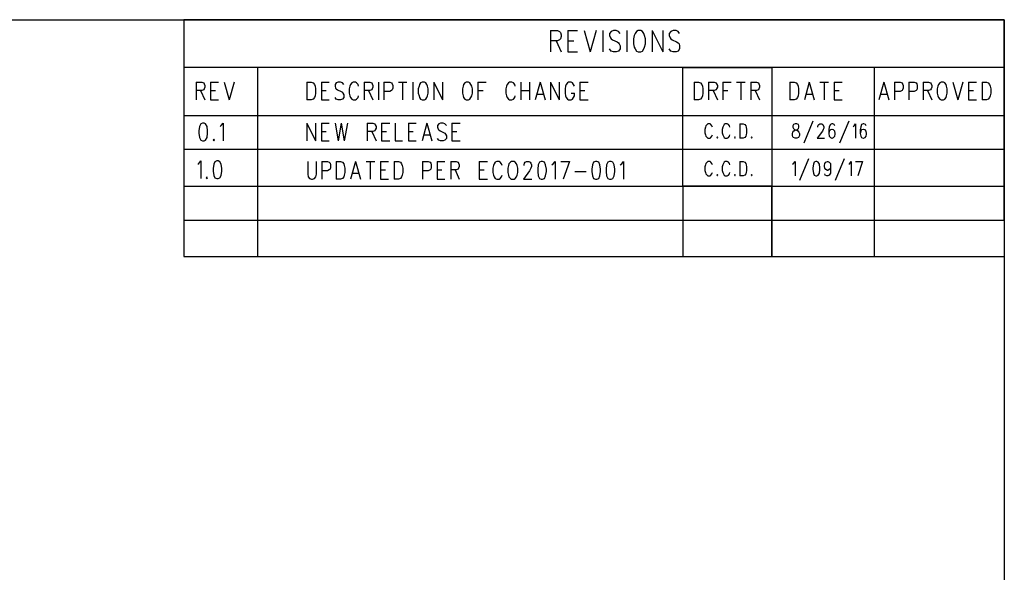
# Model space of a CAD drawing. Extents: x 11.9 to 28.1, y 10.8 to 21.2.
# Tile 13 of 13: x 24.5 to 28.1, y 19.2 to 21.2. Entities that reach past the tile are written whole.
import ezdxf

# ---------------------------------------------------------------- set-up
doc = ezdxf.new("R2010")
doc.units = 0
doc.header["$MEASUREMENT"] = 0
doc.layers.add('LAYNR1', color=2, linetype='Continuous')

msp = doc.modelspace()

# ---------------------------------------------------------------- linework, layer by layer
at = {"layer": 'LAYNR1'}
for points in [[(11.897, 21.199), (28.097, 21.199)], [(28.097, 21.199), (25.097, 21.199)], [(25.097, 21.199), (25.097, 20.466)], [(28.097, 21.199), (28.097, 10.799)], [(28.097, 20.466), (28.097, 21.199)], [(26.438, 21.159), (26.438, 21.081)], [(26.438, 21.159), (26.463, 21.159)], [(26.463, 21.159), (26.471, 21.156)], [(26.471, 21.156), (26.474, 21.152)], [(26.474, 21.152), (26.477, 21.144)], [(26.477, 21.137), (26.474, 21.129)], [(26.477, 21.144), (26.477, 21.137)], [(26.501, 21.159), (26.501, 21.081)], [(26.501, 21.159), (26.537, 21.159)], [(26.561, 21.159), (26.583, 21.081)], [(26.605, 21.159), (26.583, 21.081)], [(26.629, 21.159), (26.629, 21.081)], [(26.659, 21.156), (26.654, 21.148)], [(26.654, 21.148), (26.654, 21.141)], [(26.654, 21.141), (26.657, 21.133)], [(26.657, 21.133), (26.659, 21.129)], [(26.668, 21.159), (26.659, 21.156)], [(26.678, 21.159), (26.668, 21.159)], [(26.687, 21.156), (26.678, 21.159)], [(26.692, 21.148), (26.687, 21.156)], [(26.717, 21.159), (26.717, 21.081)], [(26.744, 21.141), (26.741, 21.129)], [(26.747, 21.148), (26.744, 21.141)], [(26.752, 21.156), (26.747, 21.148)], [(26.758, 21.159), (26.752, 21.156)], [(26.768, 21.159), (26.758, 21.159)], [(26.774, 21.156), (26.768, 21.159)], [(26.779, 21.148), (26.774, 21.156)], [(26.782, 21.141), (26.779, 21.148)], [(26.785, 21.129), (26.782, 21.141)], [(26.809, 21.159), (26.809, 21.081)], [(26.809, 21.159), (26.848, 21.081)], [(26.848, 21.159), (26.848, 21.081)], [(26.878, 21.156), (26.872, 21.148)], [(26.872, 21.148), (26.872, 21.141)], [(26.872, 21.141), (26.875, 21.133)], [(26.875, 21.133), (26.878, 21.129)], [(26.886, 21.159), (26.878, 21.156)], [(26.897, 21.159), (26.886, 21.159)], [(26.905, 21.156), (26.897, 21.159)], [(26.91, 21.148), (26.905, 21.156)], [(26.463, 21.122), (26.438, 21.122)], [(26.458, 21.122), (26.477, 21.081)], [(26.471, 21.126), (26.463, 21.122)], [(26.474, 21.129), (26.471, 21.126)], [(26.501, 21.122), (26.523, 21.122)], [(26.659, 21.129), (26.665, 21.126)], [(26.665, 21.126), (26.681, 21.118)], [(26.681, 21.118), (26.687, 21.114)], [(26.687, 21.114), (26.689, 21.111)], [(26.689, 21.111), (26.692, 21.103)], [(26.692, 21.103), (26.692, 21.092)], [(26.741, 21.129), (26.741, 21.111)], [(26.741, 21.111), (26.744, 21.099)], [(26.744, 21.099), (26.747, 21.092)], [(26.779, 21.092), (26.782, 21.099)], [(26.782, 21.099), (26.785, 21.111)], [(26.785, 21.111), (26.785, 21.129)], [(26.878, 21.129), (26.883, 21.126)], [(26.883, 21.126), (26.899, 21.118)], [(26.899, 21.118), (26.905, 21.114)], [(26.905, 21.114), (26.908, 21.111)], [(26.908, 21.111), (26.91, 21.103)], [(26.91, 21.103), (26.91, 21.092)], [(26.501, 21.081), (26.537, 21.081)], [(26.659, 21.084), (26.654, 21.092)], [(26.668, 21.081), (26.659, 21.084)], [(26.678, 21.081), (26.668, 21.081)], [(26.687, 21.084), (26.678, 21.081)], [(26.692, 21.092), (26.687, 21.084)], [(26.747, 21.092), (26.752, 21.084)], [(26.752, 21.084), (26.758, 21.081)], [(26.758, 21.081), (26.768, 21.081)], [(26.768, 21.081), (26.774, 21.084)], [(26.774, 21.084), (26.779, 21.092)], [(26.878, 21.084), (26.872, 21.092)], [(26.886, 21.081), (26.878, 21.084)], [(26.897, 21.081), (26.886, 21.081)], [(26.905, 21.084), (26.897, 21.081)], [(26.91, 21.092), (26.905, 21.084)], [(28.097, 21.024), (25.097, 21.024)], [(25.097, 21.024), (25.097, 20.849)], [(25.393, 21.024), (25.367, 21.024)], [(25.367, 21.024), (25.367, 20.591)], [(25.367, 21.024), (25.367, 20.466)], [(26.922, 20.591), (26.922, 21.024)], [(26.922, 21.024), (27.247, 21.024)], [(27.247, 21.024), (27.247, 20.333), (27.622, 20.333), (27.622, 21.024)], [(28.097, 20.599), (28.097, 21.024)], [(25.142, 20.971), (25.142, 20.906)], [(25.142, 20.971), (25.163, 20.971), (25.17, 20.968)], [(25.17, 20.968), (25.172, 20.965), (25.174, 20.959), (25.174, 20.952), (25.172, 20.946), (25.17, 20.943)], [(25.195, 20.971), (25.195, 20.906)], [(25.195, 20.971), (25.224, 20.971)], [(25.245, 20.971), (25.263, 20.906)], [(25.281, 20.971), (25.263, 20.906)], [(25.547, 20.971), (25.547, 20.906)], [(25.547, 20.971), (25.563, 20.971), (25.57, 20.968)], [(25.57, 20.968), (25.575, 20.962)], [(25.575, 20.962), (25.577, 20.956)], [(25.577, 20.956), (25.579, 20.946), (25.579, 20.931)], [(25.6, 20.971), (25.6, 20.906)], [(25.6, 20.971), (25.629, 20.971)], [(25.654, 20.968), (25.65, 20.962)], [(25.65, 20.962), (25.65, 20.956)], [(25.65, 20.956), (25.652, 20.949)], [(25.677, 20.968), (25.67, 20.971), (25.661, 20.971), (25.654, 20.968)], [(25.682, 20.962), (25.677, 20.968)], [(25.704, 20.956), (25.702, 20.946), (25.702, 20.931)], [(25.707, 20.962), (25.704, 20.956)], [(25.711, 20.968), (25.707, 20.962)], [(25.729, 20.968), (25.725, 20.971), (25.716, 20.971), (25.711, 20.968)], [(25.734, 20.962), (25.729, 20.968)], [(25.736, 20.956), (25.734, 20.962)], [(25.757, 20.971), (25.757, 20.906)], [(25.757, 20.971), (25.777, 20.971), (25.784, 20.968)], [(25.784, 20.968), (25.786, 20.965), (25.788, 20.959), (25.788, 20.952), (25.786, 20.946), (25.784, 20.943)], [(25.809, 20.971), (25.809, 20.906)], [(25.829, 20.971), (25.829, 20.906)], [(25.829, 20.971), (25.85, 20.971), (25.857, 20.968)], [(25.857, 20.968), (25.859, 20.965), (25.861, 20.959), (25.861, 20.949)], [(25.882, 20.971), (25.913, 20.971)], [(25.897, 20.971), (25.897, 20.906)], [(25.934, 20.971), (25.934, 20.906)], [(25.957, 20.956), (25.954, 20.946), (25.954, 20.931)], [(25.959, 20.962), (25.957, 20.956)], [(25.963, 20.968), (25.959, 20.962)], [(25.968, 20.971), (25.963, 20.968)], [(25.982, 20.968), (25.977, 20.971), (25.968, 20.971)], [(25.986, 20.962), (25.982, 20.968)], [(25.988, 20.956), (25.986, 20.962)], [(25.991, 20.931), (25.991, 20.946), (25.988, 20.956)], [(26.011, 20.971), (26.011, 20.906)], [(26.011, 20.971), (26.043, 20.906)], [(26.043, 20.971), (26.043, 20.906)], [(26.118, 20.956), (26.116, 20.946), (26.116, 20.931)], [(26.12, 20.962), (26.118, 20.956)], [(26.125, 20.968), (26.12, 20.962)], [(26.129, 20.971), (26.125, 20.968)], [(26.143, 20.968), (26.138, 20.971), (26.129, 20.971)], [(26.147, 20.962), (26.143, 20.968)], [(26.15, 20.956), (26.147, 20.962)], [(26.152, 20.931), (26.152, 20.946), (26.15, 20.956)], [(26.172, 20.971), (26.172, 20.906)], [(26.172, 20.971), (26.202, 20.971)], [(26.277, 20.956), (26.275, 20.946), (26.275, 20.931)], [(26.279, 20.962), (26.277, 20.956)], [(26.284, 20.968), (26.279, 20.962)], [(26.302, 20.968), (26.297, 20.971), (26.288, 20.971), (26.284, 20.968)], [(26.307, 20.962), (26.302, 20.968)], [(26.309, 20.956), (26.307, 20.962)], [(26.329, 20.971), (26.329, 20.906)], [(26.361, 20.971), (26.361, 20.906)], [(26.4, 20.971), (26.382, 20.906)], [(26.4, 20.971), (26.418, 20.906)], [(26.438, 20.971), (26.438, 20.906)], [(26.438, 20.971), (26.47, 20.906)], [(26.47, 20.971), (26.47, 20.906)], [(26.493, 20.956), (26.491, 20.946), (26.491, 20.931)], [(26.495, 20.962), (26.493, 20.956)], [(26.5, 20.968), (26.495, 20.962)], [(26.518, 20.968), (26.513, 20.971), (26.504, 20.971), (26.5, 20.968)], [(26.522, 20.962), (26.518, 20.968)], [(26.525, 20.956), (26.522, 20.962)], [(26.545, 20.971), (26.545, 20.906)], [(26.545, 20.971), (26.575, 20.971)], [(26.963, 20.971), (26.963, 20.906)], [(26.963, 20.971), (26.979, 20.971), (26.986, 20.968)], [(26.986, 20.968), (26.991, 20.962)], [(26.991, 20.962), (26.993, 20.956)], [(26.993, 20.956), (26.995, 20.946), (26.995, 20.931)], [(27.016, 20.971), (27.016, 20.906)], [(27.016, 20.971), (27.036, 20.971), (27.043, 20.968)], [(27.043, 20.968), (27.045, 20.965), (27.048, 20.959), (27.048, 20.952), (27.045, 20.946), (27.043, 20.943)], [(27.068, 20.971), (27.068, 20.906)], [(27.068, 20.971), (27.098, 20.971)], [(27.118, 20.971), (27.15, 20.971)], [(27.134, 20.971), (27.134, 20.906)], [(27.17, 20.971), (27.17, 20.906)], [(27.17, 20.971), (27.191, 20.971), (27.198, 20.968)], [(27.198, 20.968), (27.2, 20.965), (27.202, 20.959), (27.202, 20.952), (27.2, 20.946), (27.198, 20.943)], [(27.313, 20.971), (27.313, 20.906)], [(27.313, 20.971), (27.329, 20.971), (27.336, 20.968)], [(27.336, 20.968), (27.341, 20.962)], [(27.341, 20.962), (27.343, 20.956)], [(27.343, 20.956), (27.345, 20.946), (27.345, 20.931)], [(27.384, 20.971), (27.366, 20.906)], [(27.384, 20.971), (27.402, 20.906)], [(27.423, 20.971), (27.454, 20.971)], [(27.438, 20.971), (27.438, 20.906)], [(27.475, 20.971), (27.475, 20.906)], [(27.475, 20.971), (27.504, 20.971)], [(27.657, 20.971), (27.638, 20.906)], [(27.657, 20.971), (27.675, 20.906)], [(27.695, 20.971), (27.695, 20.906)], [(27.695, 20.971), (27.716, 20.971), (27.723, 20.968)], [(27.723, 20.968), (27.725, 20.965), (27.727, 20.959), (27.727, 20.949)], [(27.748, 20.971), (27.748, 20.906)], [(27.748, 20.971), (27.768, 20.971), (27.775, 20.968)], [(27.775, 20.968), (27.777, 20.965), (27.779, 20.959), (27.779, 20.949)], [(27.8, 20.971), (27.8, 20.906)], [(27.8, 20.971), (27.82, 20.971), (27.827, 20.968)], [(27.827, 20.968), (27.829, 20.965), (27.832, 20.959), (27.832, 20.952), (27.829, 20.946), (27.827, 20.943)], [(27.854, 20.956), (27.852, 20.946), (27.852, 20.931)], [(27.857, 20.962), (27.854, 20.956)], [(27.861, 20.968), (27.857, 20.962)], [(27.866, 20.971), (27.861, 20.968)], [(27.879, 20.968), (27.875, 20.971), (27.866, 20.971)], [(27.884, 20.962), (27.879, 20.968)], [(27.886, 20.956), (27.884, 20.962)], [(27.888, 20.931), (27.888, 20.946), (27.886, 20.956)], [(27.909, 20.971), (27.927, 20.906)], [(27.945, 20.971), (27.927, 20.906)], [(27.966, 20.971), (27.966, 20.906)], [(27.966, 20.971), (27.995, 20.971)], [(28.016, 20.971), (28.016, 20.906)], [(28.016, 20.971), (28.032, 20.971), (28.038, 20.968)], [(28.038, 20.968), (28.043, 20.962)], [(28.043, 20.962), (28.045, 20.956)], [(28.045, 20.956), (28.048, 20.946), (28.048, 20.931)], [(25.17, 20.943), (25.163, 20.94), (25.142, 20.94)], [(25.158, 20.94), (25.174, 20.906)], [(25.195, 20.94), (25.213, 20.94)], [(25.579, 20.931), (25.577, 20.921), (25.575, 20.915), (25.57, 20.909), (25.563, 20.906)], [(25.6, 20.94), (25.618, 20.94)], [(25.652, 20.949), (25.654, 20.946), (25.659, 20.943)], [(25.659, 20.943), (25.672, 20.937)], [(25.682, 20.924), (25.682, 20.915), (25.677, 20.909), (25.67, 20.906)], [(25.672, 20.937), (25.677, 20.934), (25.679, 20.931)], [(25.679, 20.931), (25.682, 20.924)], [(25.702, 20.931), (25.704, 20.921), (25.707, 20.915), (25.711, 20.909), (25.716, 20.906)], [(25.725, 20.906), (25.729, 20.909), (25.734, 20.915), (25.736, 20.921)], [(25.784, 20.943), (25.777, 20.94), (25.757, 20.94)], [(25.772, 20.94), (25.788, 20.906)], [(25.85, 20.937), (25.829, 20.937)], [(25.859, 20.943), (25.857, 20.94), (25.85, 20.937)], [(25.861, 20.949), (25.859, 20.943)], [(25.954, 20.931), (25.957, 20.921), (25.959, 20.915), (25.963, 20.909), (25.968, 20.906)], [(25.977, 20.906), (25.982, 20.909), (25.986, 20.915), (25.988, 20.921), (25.991, 20.931)], [(26.116, 20.931), (26.118, 20.921), (26.12, 20.915), (26.125, 20.909), (26.129, 20.906)], [(26.138, 20.906), (26.143, 20.909), (26.147, 20.915), (26.15, 20.921), (26.152, 20.931)], [(26.172, 20.94), (26.191, 20.94)], [(26.275, 20.931), (26.277, 20.921), (26.279, 20.915), (26.284, 20.909), (26.288, 20.906)], [(26.297, 20.906), (26.302, 20.909), (26.307, 20.915), (26.309, 20.921)], [(26.329, 20.94), (26.361, 20.94)], [(26.388, 20.927), (26.411, 20.927)], [(26.491, 20.931), (26.493, 20.921), (26.495, 20.915), (26.5, 20.909), (26.504, 20.906)], [(26.513, 20.906), (26.518, 20.909), (26.522, 20.915), (26.525, 20.921), (26.525, 20.931)], [(26.513, 20.931), (26.525, 20.931)], [(26.545, 20.94), (26.563, 20.94)], [(26.995, 20.931), (26.993, 20.921), (26.991, 20.915), (26.986, 20.909), (26.979, 20.906)], [(27.043, 20.943), (27.036, 20.94), (27.016, 20.94)], [(27.032, 20.94), (27.048, 20.906)], [(27.068, 20.94), (27.086, 20.94)], [(27.198, 20.943), (27.191, 20.94), (27.17, 20.94)], [(27.186, 20.94), (27.202, 20.906)], [(27.345, 20.931), (27.343, 20.921), (27.341, 20.915), (27.336, 20.909), (27.329, 20.906)], [(27.373, 20.927), (27.395, 20.927)], [(27.475, 20.94), (27.493, 20.94)], [(27.645, 20.927), (27.668, 20.927)], [(27.716, 20.937), (27.695, 20.937)], [(27.725, 20.943), (27.723, 20.94), (27.716, 20.937)], [(27.727, 20.949), (27.725, 20.943)], [(27.768, 20.937), (27.748, 20.937)], [(27.777, 20.943), (27.775, 20.94), (27.768, 20.937)], [(27.779, 20.949), (27.777, 20.943)], [(27.827, 20.943), (27.82, 20.94), (27.8, 20.94)], [(27.816, 20.94), (27.832, 20.906)], [(27.852, 20.931), (27.854, 20.921), (27.857, 20.915), (27.861, 20.909), (27.866, 20.906)], [(27.875, 20.906), (27.879, 20.909), (27.884, 20.915), (27.886, 20.921), (27.888, 20.931)], [(27.966, 20.94), (27.984, 20.94)], [(28.048, 20.931), (28.045, 20.921), (28.043, 20.915), (28.038, 20.909), (28.032, 20.906)], [(25.195, 20.906), (25.224, 20.906)], [(25.563, 20.906), (25.547, 20.906)], [(25.6, 20.906), (25.629, 20.906)], [(25.661, 20.906), (25.654, 20.909), (25.65, 20.915)], [(25.67, 20.906), (25.661, 20.906)], [(25.716, 20.906), (25.725, 20.906)], [(25.968, 20.906), (25.977, 20.906)], [(26.129, 20.906), (26.138, 20.906)], [(26.288, 20.906), (26.297, 20.906)], [(26.504, 20.906), (26.513, 20.906)], [(26.545, 20.906), (26.575, 20.906)], [(26.979, 20.906), (26.963, 20.906)], [(27.329, 20.906), (27.313, 20.906)], [(27.475, 20.906), (27.504, 20.906)], [(27.866, 20.906), (27.875, 20.906)], [(27.966, 20.906), (27.995, 20.906)], [(28.032, 20.906), (28.016, 20.906)], [(25.097, 20.849), (28.097, 20.849)], [(28.097, 20.849), (28.097, 20.724)], [(25.159, 20.818), (25.155, 20.809), (25.152, 20.793)], [(25.166, 20.821), (25.159, 20.818)], [(25.177, 20.818), (25.171, 20.821), (25.166, 20.821)], [(25.184, 20.793), (25.182, 20.809), (25.177, 20.818)], [(25.23, 20.809), (25.234, 20.812)], [(25.234, 20.812), (25.241, 20.821), (25.241, 20.756)], [(25.547, 20.821), (25.547, 20.756)], [(25.547, 20.821), (25.579, 20.756)], [(25.579, 20.821), (25.579, 20.756)], [(25.6, 20.821), (25.6, 20.756)], [(25.6, 20.821), (25.629, 20.821)], [(25.65, 20.821), (25.661, 20.756)], [(25.672, 20.821), (25.661, 20.756)], [(25.672, 20.821), (25.684, 20.756)], [(25.695, 20.821), (25.684, 20.756)], [(25.768, 20.821), (25.768, 20.756)], [(25.768, 20.821), (25.788, 20.821), (25.795, 20.818)], [(25.795, 20.818), (25.797, 20.815), (25.8, 20.809), (25.8, 20.802), (25.797, 20.796), (25.795, 20.793)], [(25.82, 20.821), (25.82, 20.756)], [(25.82, 20.821), (25.85, 20.821)], [(25.87, 20.821), (25.87, 20.756)], [(25.918, 20.821), (25.918, 20.756)], [(25.918, 20.821), (25.947, 20.821)], [(25.986, 20.821), (25.968, 20.756)], [(25.986, 20.821), (26.004, 20.756)], [(26.029, 20.818), (26.025, 20.812)], [(26.025, 20.812), (26.025, 20.806)], [(26.052, 20.818), (26.045, 20.821), (26.036, 20.821), (26.029, 20.818)], [(26.057, 20.812), (26.052, 20.818)], [(26.077, 20.821), (26.077, 20.756)], [(26.077, 20.821), (26.107, 20.821)], [(27.006, 20.811), (27.004, 20.806)], [(27.01, 20.816), (27.006, 20.811)], [(27.013, 20.818), (27.01, 20.816)], [(27.021, 20.818), (27.013, 20.818)], [(27.024, 20.816), (27.021, 20.818)], [(27.028, 20.811), (27.024, 20.816)], [(27.03, 20.806), (27.028, 20.811)], [(27.07, 20.811), (27.068, 20.806)], [(27.073, 20.816), (27.07, 20.811)], [(27.077, 20.818), (27.073, 20.816)], [(27.084, 20.818), (27.077, 20.818)], [(27.088, 20.816), (27.084, 20.818)], [(27.092, 20.811), (27.088, 20.816)], [(27.093, 20.806), (27.092, 20.811)], [(27.13, 20.818), (27.13, 20.766)], [(27.13, 20.818), (27.142, 20.818)], [(27.142, 20.818), (27.148, 20.816)], [(27.148, 20.816), (27.152, 20.811)], [(27.152, 20.811), (27.153, 20.806)], [(27.326, 20.816), (27.324, 20.811)], [(27.324, 20.811), (27.324, 20.806)], [(27.332, 20.818), (27.326, 20.816)], [(27.339, 20.818), (27.332, 20.818)], [(27.344, 20.816), (27.339, 20.818)], [(27.346, 20.811), (27.344, 20.816)], [(27.346, 20.806), (27.346, 20.811)], [(27.397, 20.828), (27.364, 20.748)], [(27.415, 20.808), (27.417, 20.813)], [(27.415, 20.806), (27.415, 20.808)], [(27.417, 20.813), (27.419, 20.816)], [(27.419, 20.816), (27.422, 20.818)], [(27.422, 20.818), (27.43, 20.818)], [(27.43, 20.818), (27.433, 20.816)], [(27.433, 20.816), (27.435, 20.813)], [(27.435, 20.813), (27.437, 20.808)], [(27.437, 20.808), (27.437, 20.803)], [(27.457, 20.808), (27.455, 20.796)], [(27.461, 20.816), (27.457, 20.808)], [(27.466, 20.818), (27.461, 20.816)], [(27.47, 20.818), (27.466, 20.818)], [(27.475, 20.816), (27.47, 20.818)], [(27.477, 20.811), (27.475, 20.816)], [(27.528, 20.828), (27.495, 20.748)], [(27.544, 20.808), (27.548, 20.811)], [(27.548, 20.811), (27.553, 20.818)], [(27.553, 20.818), (27.553, 20.766)], [(27.572, 20.808), (27.57, 20.796)], [(27.575, 20.816), (27.572, 20.808)], [(27.581, 20.818), (27.575, 20.816)], [(27.584, 20.818), (27.581, 20.818)], [(27.59, 20.816), (27.584, 20.818)], [(27.592, 20.811), (27.59, 20.816)], [(25.152, 20.793), (25.152, 20.784), (25.155, 20.768)], [(25.182, 20.768), (25.184, 20.784), (25.184, 20.793)], [(25.6, 20.79), (25.618, 20.79)], [(25.795, 20.793), (25.788, 20.79), (25.768, 20.79)], [(25.784, 20.79), (25.8, 20.756)], [(25.82, 20.79), (25.838, 20.79)], [(25.918, 20.79), (25.936, 20.79)], [(25.975, 20.778), (25.997, 20.778)], [(26.025, 20.806), (26.027, 20.799)], [(26.027, 20.799), (26.029, 20.796), (26.034, 20.793)], [(26.034, 20.793), (26.047, 20.787)], [(26.057, 20.774), (26.057, 20.765), (26.052, 20.759), (26.045, 20.756)], [(26.047, 20.787), (26.052, 20.784), (26.054, 20.781)], [(26.054, 20.781), (26.057, 20.774)], [(26.077, 20.79), (26.095, 20.79)], [(27.004, 20.806), (27.002, 20.798)], [(27.002, 20.798), (27.002, 20.786)], [(27.002, 20.786), (27.004, 20.778)], [(27.004, 20.778), (27.006, 20.773)], [(27.006, 20.773), (27.01, 20.768)], [(27.024, 20.768), (27.028, 20.773)], [(27.028, 20.773), (27.03, 20.778)], [(27.068, 20.806), (27.066, 20.798)], [(27.066, 20.798), (27.066, 20.786)], [(27.066, 20.786), (27.068, 20.778)], [(27.068, 20.778), (27.07, 20.773)], [(27.07, 20.773), (27.073, 20.768)], [(27.088, 20.768), (27.092, 20.773)], [(27.092, 20.773), (27.093, 20.778)], [(27.152, 20.773), (27.148, 20.768)], [(27.153, 20.778), (27.152, 20.773)], [(27.153, 20.806), (27.155, 20.798)], [(27.155, 20.786), (27.153, 20.778)], [(27.155, 20.798), (27.155, 20.786)], [(27.322, 20.783), (27.324, 20.788)], [(27.322, 20.776), (27.322, 20.783)], [(27.324, 20.771), (27.322, 20.776)], [(27.324, 20.806), (27.326, 20.801)], [(27.324, 20.788), (27.328, 20.793)], [(27.326, 20.801), (27.33, 20.798)], [(27.328, 20.793), (27.333, 20.796)], [(27.33, 20.798), (27.337, 20.796)], [(27.333, 20.796), (27.341, 20.798)], [(27.337, 20.796), (27.342, 20.793)], [(27.341, 20.798), (27.344, 20.801)], [(27.342, 20.793), (27.346, 20.788)], [(27.344, 20.801), (27.346, 20.806)], [(27.346, 20.788), (27.348, 20.783)], [(27.348, 20.776), (27.346, 20.771)], [(27.348, 20.783), (27.348, 20.776)], [(27.432, 20.791), (27.413, 20.766)], [(27.435, 20.798), (27.432, 20.791)], [(27.437, 20.803), (27.435, 20.798)], [(27.455, 20.796), (27.455, 20.783)], [(27.457, 20.791), (27.455, 20.783)], [(27.455, 20.783), (27.457, 20.773)], [(27.461, 20.796), (27.457, 20.791)], [(27.457, 20.773), (27.461, 20.768)], [(27.466, 20.798), (27.461, 20.796)], [(27.468, 20.798), (27.466, 20.798)], [(27.473, 20.796), (27.468, 20.798)], [(27.477, 20.791), (27.473, 20.796)], [(27.473, 20.768), (27.477, 20.773)], [(27.479, 20.783), (27.477, 20.791)], [(27.477, 20.773), (27.479, 20.781)], [(27.479, 20.781), (27.479, 20.783)], [(27.57, 20.796), (27.57, 20.783)], [(27.572, 20.791), (27.57, 20.783)], [(27.57, 20.783), (27.572, 20.773)], [(27.575, 20.796), (27.572, 20.791)], [(27.572, 20.773), (27.575, 20.768)], [(27.581, 20.798), (27.575, 20.796)], [(27.582, 20.798), (27.581, 20.798)], [(27.588, 20.796), (27.582, 20.798)], [(27.592, 20.791), (27.588, 20.796)], [(27.588, 20.768), (27.592, 20.773)], [(27.593, 20.783), (27.592, 20.791)], [(27.592, 20.773), (27.593, 20.781)], [(27.593, 20.781), (27.593, 20.783)], [(25.155, 20.768), (25.159, 20.759), (25.166, 20.756)], [(25.166, 20.756), (25.171, 20.756)], [(25.171, 20.756), (25.177, 20.759), (25.182, 20.768)], [(25.207, 20.762), (25.205, 20.759), (25.207, 20.756)], [(25.207, 20.756), (25.209, 20.759), (25.207, 20.762)], [(25.6, 20.756), (25.629, 20.756)], [(25.82, 20.756), (25.85, 20.756)], [(25.87, 20.756), (25.897, 20.756)], [(25.918, 20.756), (25.947, 20.756)], [(26.036, 20.756), (26.029, 20.759), (26.025, 20.765)], [(26.045, 20.756), (26.036, 20.756)], [(26.077, 20.756), (26.107, 20.756)], [(27.01, 20.768), (27.013, 20.766)], [(27.013, 20.766), (27.021, 20.766)], [(27.021, 20.766), (27.024, 20.768)], [(27.048, 20.771), (27.046, 20.768)], [(27.046, 20.768), (27.048, 20.766)], [(27.05, 20.768), (27.048, 20.771)], [(27.048, 20.766), (27.05, 20.768)], [(27.073, 20.768), (27.077, 20.766)], [(27.077, 20.766), (27.084, 20.766)], [(27.084, 20.766), (27.088, 20.768)], [(27.112, 20.771), (27.11, 20.768)], [(27.11, 20.768), (27.112, 20.766)], [(27.113, 20.768), (27.112, 20.771)], [(27.112, 20.766), (27.113, 20.768)], [(27.142, 20.766), (27.13, 20.766)], [(27.148, 20.768), (27.142, 20.766)], [(27.173, 20.771), (27.172, 20.768)], [(27.172, 20.768), (27.173, 20.766)], [(27.175, 20.768), (27.173, 20.771)], [(27.173, 20.766), (27.175, 20.768)], [(27.326, 20.768), (27.324, 20.771)], [(27.332, 20.766), (27.326, 20.768)], [(27.339, 20.766), (27.332, 20.766)], [(27.344, 20.768), (27.339, 20.766)], [(27.346, 20.771), (27.344, 20.768)], [(27.413, 20.766), (27.439, 20.766)], [(27.461, 20.768), (27.466, 20.766)], [(27.466, 20.766), (27.468, 20.766)], [(27.468, 20.766), (27.473, 20.768)], [(27.575, 20.768), (27.581, 20.766)], [(27.581, 20.766), (27.582, 20.766)], [(27.582, 20.766), (27.588, 20.768)], [(28.097, 20.724), (25.097, 20.724)], [(25.097, 20.724), (25.097, 20.591)], [(25.148, 20.671), (25.152, 20.674), (25.159, 20.683), (25.159, 20.618)], [(25.55, 20.681), (25.55, 20.634)], [(25.582, 20.634), (25.582, 20.681)], [(25.602, 20.681), (25.602, 20.616)], [(25.602, 20.681), (25.623, 20.681), (25.629, 20.678)], [(25.629, 20.678), (25.632, 20.675), (25.634, 20.669), (25.634, 20.659)], [(25.654, 20.681), (25.654, 20.616)], [(25.654, 20.681), (25.67, 20.681), (25.677, 20.678)], [(25.677, 20.678), (25.682, 20.672)], [(25.682, 20.672), (25.684, 20.666)], [(25.684, 20.666), (25.686, 20.656), (25.686, 20.641)], [(25.725, 20.681), (25.707, 20.616)], [(25.725, 20.681), (25.743, 20.616)], [(25.764, 20.681), (25.795, 20.681)], [(25.779, 20.681), (25.779, 20.616)], [(25.816, 20.681), (25.816, 20.616)], [(25.816, 20.681), (25.845, 20.681)], [(25.866, 20.681), (25.866, 20.616)], [(25.866, 20.681), (25.882, 20.681), (25.889, 20.678)], [(25.889, 20.678), (25.893, 20.672)], [(25.893, 20.672), (25.895, 20.666)], [(25.895, 20.666), (25.898, 20.656), (25.898, 20.641)], [(25.97, 20.681), (25.97, 20.616)], [(25.97, 20.681), (25.991, 20.681), (25.998, 20.678)], [(25.998, 20.678), (26, 20.675), (26.002, 20.669), (26.002, 20.659)], [(26.023, 20.681), (26.023, 20.616)], [(26.023, 20.681), (26.052, 20.681)], [(26.073, 20.681), (26.073, 20.616)], [(26.073, 20.681), (26.093, 20.681), (26.1, 20.678)], [(26.1, 20.678), (26.102, 20.675), (26.104, 20.669), (26.104, 20.663), (26.102, 20.656), (26.1, 20.653)], [(26.177, 20.681), (26.177, 20.616)], [(26.177, 20.681), (26.207, 20.681)], [(26.229, 20.666), (26.227, 20.656), (26.227, 20.641)], [(26.232, 20.672), (26.229, 20.666)], [(26.236, 20.678), (26.232, 20.672)], [(26.254, 20.678), (26.25, 20.681), (26.241, 20.681), (26.236, 20.678)], [(26.259, 20.672), (26.254, 20.678)], [(26.261, 20.666), (26.259, 20.672)], [(26.284, 20.666), (26.282, 20.656), (26.282, 20.641)], [(26.286, 20.672), (26.284, 20.666)], [(26.291, 20.678), (26.286, 20.672)], [(26.295, 20.681), (26.291, 20.678)], [(26.309, 20.678), (26.305, 20.681), (26.295, 20.681)], [(26.314, 20.672), (26.309, 20.678)], [(26.316, 20.666), (26.314, 20.672)], [(26.318, 20.641), (26.318, 20.656), (26.316, 20.666)], [(26.341, 20.666), (26.341, 20.669), (26.343, 20.675), (26.345, 20.678)], [(26.345, 20.678), (26.35, 20.681), (26.359, 20.681), (26.364, 20.678)], [(26.364, 20.678), (26.366, 20.675), (26.368, 20.669), (26.368, 20.663), (26.366, 20.656), (26.361, 20.647)], [(26.398, 20.678), (26.393, 20.669), (26.391, 20.653)], [(26.404, 20.681), (26.398, 20.678)], [(26.416, 20.678), (26.409, 20.681), (26.404, 20.681)], [(26.423, 20.653), (26.42, 20.669), (26.416, 20.678)], [(26.443, 20.669), (26.448, 20.672)], [(26.448, 20.672), (26.455, 20.681), (26.455, 20.616)], [(26.475, 20.681), (26.507, 20.681)], [(26.507, 20.681), (26.484, 20.616)], [(26.595, 20.678), (26.591, 20.669), (26.589, 20.653)], [(26.602, 20.681), (26.595, 20.678)], [(26.614, 20.678), (26.607, 20.681), (26.602, 20.681)], [(26.62, 20.653), (26.618, 20.669), (26.614, 20.678)], [(26.648, 20.678), (26.643, 20.669), (26.641, 20.653)], [(26.654, 20.681), (26.648, 20.678)], [(26.666, 20.678), (26.659, 20.681), (26.654, 20.681)], [(26.673, 20.653), (26.67, 20.669), (26.666, 20.678)], [(26.693, 20.669), (26.698, 20.672)], [(26.698, 20.672), (26.705, 20.681), (26.705, 20.616)], [(27.004, 20.668), (27.002, 20.661)], [(27.006, 20.673), (27.004, 20.668)], [(27.01, 20.678), (27.006, 20.673)], [(27.013, 20.681), (27.01, 20.678)], [(27.021, 20.681), (27.013, 20.681)], [(27.024, 20.678), (27.021, 20.681)], [(27.028, 20.673), (27.024, 20.678)], [(27.03, 20.668), (27.028, 20.673)], [(27.068, 20.668), (27.066, 20.661)], [(27.07, 20.673), (27.068, 20.668)], [(27.073, 20.678), (27.07, 20.673)], [(27.077, 20.681), (27.073, 20.678)], [(27.084, 20.681), (27.077, 20.681)], [(27.088, 20.678), (27.084, 20.681)], [(27.092, 20.673), (27.088, 20.678)], [(27.093, 20.668), (27.092, 20.673)], [(27.13, 20.681), (27.13, 20.628)], [(27.13, 20.681), (27.142, 20.681)], [(27.142, 20.681), (27.148, 20.678)], [(27.148, 20.678), (27.152, 20.673)], [(27.152, 20.673), (27.153, 20.668)], [(27.153, 20.668), (27.155, 20.661)], [(27.322, 20.671), (27.326, 20.673)], [(27.326, 20.673), (27.332, 20.681)], [(27.332, 20.681), (27.332, 20.628)], [(27.381, 20.691), (27.348, 20.611)], [(27.399, 20.671), (27.397, 20.658)], [(27.402, 20.678), (27.399, 20.671)], [(27.408, 20.681), (27.402, 20.678)], [(27.412, 20.681), (27.408, 20.681)], [(27.417, 20.678), (27.412, 20.681)], [(27.421, 20.671), (27.417, 20.678)], [(27.422, 20.658), (27.421, 20.671)], [(27.439, 20.666), (27.441, 20.673)], [(27.439, 20.663), (27.439, 20.666)], [(27.441, 20.673), (27.444, 20.678)], [(27.444, 20.678), (27.45, 20.681)], [(27.45, 20.681), (27.452, 20.681)], [(27.452, 20.681), (27.457, 20.678)], [(27.457, 20.678), (27.461, 20.673)], [(27.461, 20.673), (27.462, 20.663)], [(27.512, 20.691), (27.479, 20.611)], [(27.528, 20.671), (27.532, 20.673)], [(27.532, 20.673), (27.537, 20.681)], [(27.537, 20.681), (27.537, 20.628)], [(27.553, 20.681), (27.579, 20.681)], [(27.579, 20.681), (27.561, 20.628)], [(25.55, 20.634), (25.552, 20.625), (25.557, 20.619), (25.564, 20.616)], [(25.568, 20.616), (25.575, 20.619), (25.58, 20.625), (25.582, 20.634)], [(25.623, 20.647), (25.602, 20.647)], [(25.632, 20.653), (25.629, 20.65), (25.623, 20.647)], [(25.634, 20.659), (25.632, 20.653)], [(25.686, 20.641), (25.684, 20.631), (25.682, 20.625), (25.677, 20.619), (25.67, 20.616)], [(25.714, 20.638), (25.736, 20.638)], [(25.816, 20.65), (25.834, 20.65)], [(25.898, 20.641), (25.895, 20.631), (25.893, 20.625), (25.889, 20.619), (25.882, 20.616)], [(25.991, 20.647), (25.97, 20.647)], [(26, 20.653), (25.998, 20.65), (25.991, 20.647)], [(26.002, 20.659), (26, 20.653)], [(26.023, 20.65), (26.041, 20.65)], [(26.1, 20.653), (26.093, 20.65), (26.073, 20.65)], [(26.089, 20.65), (26.104, 20.616)], [(26.177, 20.65), (26.195, 20.65)], [(26.227, 20.641), (26.229, 20.631), (26.232, 20.625), (26.236, 20.619), (26.241, 20.616)], [(26.25, 20.616), (26.254, 20.619), (26.259, 20.625), (26.261, 20.631)], [(26.282, 20.641), (26.284, 20.631), (26.286, 20.625), (26.291, 20.619), (26.295, 20.616)], [(26.305, 20.616), (26.309, 20.619), (26.314, 20.625), (26.316, 20.631), (26.318, 20.641)], [(26.361, 20.647), (26.339, 20.616)], [(26.391, 20.653), (26.391, 20.644), (26.393, 20.628)], [(26.393, 20.628), (26.398, 20.619), (26.404, 20.616)], [(26.409, 20.616), (26.416, 20.619), (26.42, 20.628)], [(26.42, 20.628), (26.423, 20.644), (26.423, 20.653)], [(26.527, 20.644), (26.568, 20.644)], [(26.589, 20.653), (26.589, 20.644), (26.591, 20.628)], [(26.591, 20.628), (26.595, 20.619), (26.602, 20.616)], [(26.607, 20.616), (26.614, 20.619), (26.618, 20.628)], [(26.618, 20.628), (26.62, 20.644), (26.62, 20.653)], [(26.641, 20.653), (26.641, 20.644), (26.643, 20.628)], [(26.643, 20.628), (26.648, 20.619), (26.654, 20.616)], [(26.659, 20.616), (26.666, 20.619), (26.67, 20.628)], [(26.67, 20.628), (26.673, 20.644), (26.673, 20.653)], [(27.002, 20.661), (27.002, 20.648)], [(27.002, 20.648), (27.004, 20.641)], [(27.004, 20.641), (27.006, 20.636)], [(27.006, 20.636), (27.01, 20.631)], [(27.01, 20.631), (27.013, 20.628)], [(27.013, 20.628), (27.021, 20.628)], [(27.021, 20.628), (27.024, 20.631)], [(27.024, 20.631), (27.028, 20.636)], [(27.028, 20.636), (27.03, 20.641)], [(27.048, 20.633), (27.046, 20.631)], [(27.046, 20.631), (27.048, 20.628)], [(27.05, 20.631), (27.048, 20.633)], [(27.048, 20.628), (27.05, 20.631)], [(27.066, 20.661), (27.066, 20.648)], [(27.066, 20.648), (27.068, 20.641)], [(27.068, 20.641), (27.07, 20.636)], [(27.07, 20.636), (27.073, 20.631)], [(27.073, 20.631), (27.077, 20.628)], [(27.077, 20.628), (27.084, 20.628)], [(27.084, 20.628), (27.088, 20.631)], [(27.088, 20.631), (27.092, 20.636)], [(27.092, 20.636), (27.093, 20.641)], [(27.112, 20.633), (27.11, 20.631)], [(27.11, 20.631), (27.112, 20.628)], [(27.113, 20.631), (27.112, 20.633)], [(27.112, 20.628), (27.113, 20.631)], [(27.142, 20.628), (27.13, 20.628)], [(27.148, 20.631), (27.142, 20.628)], [(27.152, 20.636), (27.148, 20.631)], [(27.153, 20.641), (27.152, 20.636)], [(27.155, 20.648), (27.153, 20.641)], [(27.155, 20.661), (27.155, 20.648)], [(27.173, 20.633), (27.172, 20.631)], [(27.172, 20.631), (27.173, 20.628)], [(27.175, 20.631), (27.173, 20.633)], [(27.173, 20.628), (27.175, 20.631)], [(27.397, 20.658), (27.397, 20.651)], [(27.397, 20.651), (27.399, 20.638)], [(27.399, 20.638), (27.402, 20.631)], [(27.402, 20.631), (27.408, 20.628)], [(27.408, 20.628), (27.412, 20.628)], [(27.412, 20.628), (27.417, 20.631)], [(27.417, 20.631), (27.421, 20.638)], [(27.421, 20.638), (27.422, 20.651)], [(27.422, 20.651), (27.422, 20.658)], [(27.441, 20.656), (27.439, 20.663)], [(27.444, 20.651), (27.441, 20.656)], [(27.442, 20.631), (27.441, 20.636)], [(27.448, 20.628), (27.442, 20.631)], [(27.45, 20.648), (27.444, 20.651)], [(27.452, 20.628), (27.448, 20.628)], [(27.452, 20.648), (27.45, 20.648)], [(27.457, 20.651), (27.452, 20.648)], [(27.457, 20.631), (27.452, 20.628)], [(27.461, 20.656), (27.457, 20.651)], [(27.461, 20.638), (27.457, 20.631)], [(27.462, 20.663), (27.461, 20.656)], [(27.462, 20.651), (27.461, 20.638)], [(27.462, 20.663), (27.462, 20.651)], [(25.564, 20.616), (25.568, 20.616)], [(25.67, 20.616), (25.654, 20.616)], [(25.816, 20.616), (25.845, 20.616)], [(25.882, 20.616), (25.866, 20.616)], [(26.023, 20.616), (26.052, 20.616)], [(26.177, 20.616), (26.207, 20.616)], [(26.241, 20.616), (26.25, 20.616)], [(26.295, 20.616), (26.305, 20.616)], [(26.339, 20.616), (26.37, 20.616)], [(26.404, 20.616), (26.409, 20.616)], [(26.602, 20.616), (26.607, 20.616)], [(26.654, 20.616), (26.659, 20.616)], [(25.097, 20.591), (28.093, 20.591)], [(25.367, 20.591), (26.922, 20.591)], [(26.922, 20.591), (26.922, 20.333), (27.247, 20.333), (27.247, 20.591)], [(27.247, 20.591), (26.922, 20.591)], [(25.097, 20.466), (28.097, 20.466)], [(25.097, 20.466), (25.097, 20.333), (28.097, 20.333)], [(25.367, 20.466), (25.367, 20.333)]]:
    msp.add_lwpolyline(points, dxfattribs=at)
for points in [[(25.218, 20.683), (25.211, 20.68), (25.207, 20.671), (25.204, 20.655), (25.204, 20.646), (25.207, 20.63), (25.211, 20.621), (25.218, 20.618), (25.223, 20.618), (25.229, 20.621), (25.234, 20.63), (25.236, 20.646), (25.236, 20.655), (25.234, 20.671), (25.229, 20.68), (25.223, 20.683), (25.218, 20.683)], [(25.182, 20.624), (25.179, 20.621), (25.182, 20.618), (25.184, 20.621), (25.182, 20.624)]]:
    msp.add_lwpolyline(points, close=True, dxfattribs=at)

doc.saveas('drawing.dxf')
